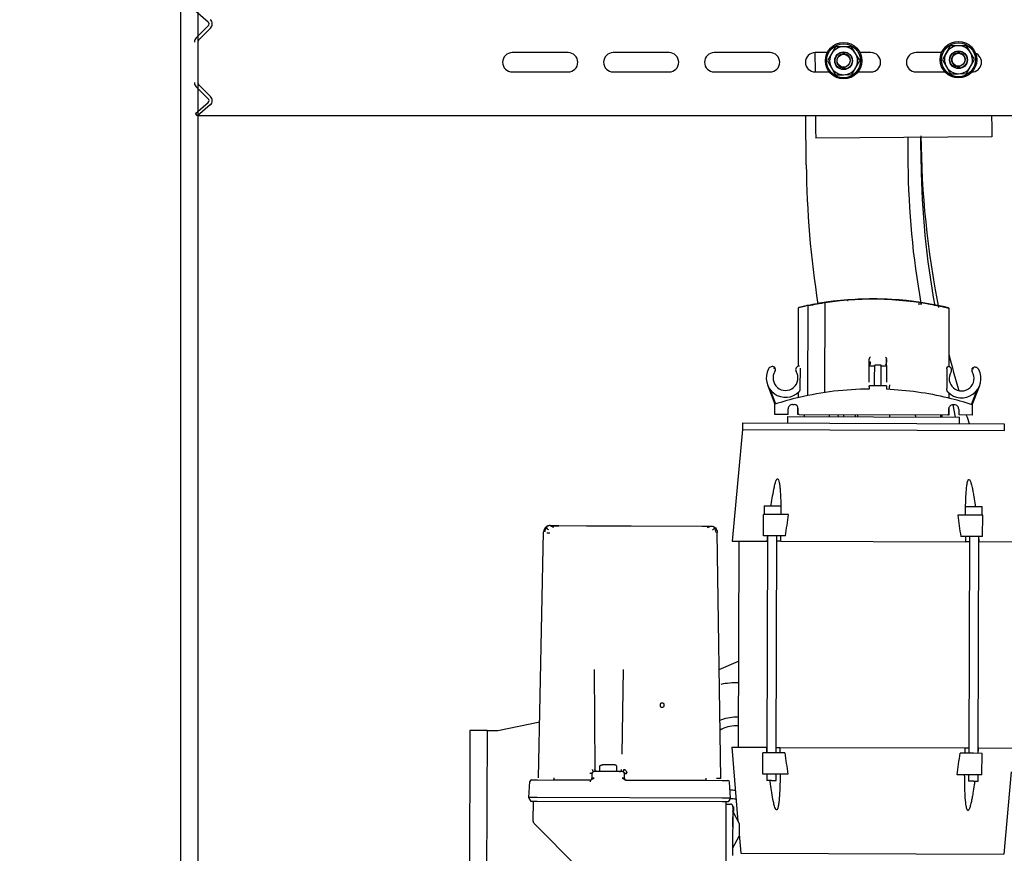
# Model space of a CAD drawing. Header units: centimetres. Extents: x 47725 to 65780, y 1899 to 12037.
# Tile 136 of 156: x 53605 to 53651, y 4549 to 4588. Entities that reach past the tile are written whole.
import ezdxf

# ---------------------------------------------------------------- set-up
doc = ezdxf.new("R2010")
doc.units = ezdxf.units.CM
doc.header["$LTSCALE"] = 0.02
for name, color, linetype in [('33 - linia 2', 3, 'Continuous'), ('A-PRZERÓJ', 7, 'Continuous'), ('CKDRZWI_', 7, 'Continuous'), ('CKWYMIAR', 3, 'Continuous')]:
    doc.layers.add(name, color=color, linetype=linetype)
doc.styles.get("Standard").update_dxf_attribs({"font": 'ic-simplex.shx', "width": 0.8})
doc.dimstyles.new('Kopia2 CADKON cm', dxfattribs={"dimscale": 5, "dimtxt": 3, "dimasz": 2.5, "dimexe": 1.8, "dimexo": 5, "dimgap": 0.6, "dimtad": 1, "dimrnd": 0.5, "dimtxsty": 'Standard', "dimblk1": 'OBLIQUE', "dimblk2": 'OBLIQUE', "dimsah": 1, "dimcen": 2.5, "dimadec": 1, "dimazin": 2, "dimtfac": 1, "dimtix": 1, "dimtmove": 2, "dimatfit": 3, "dimldrblk": 'OPEN30', "dimfxl": 2, "dimfxlon": 1, "dimtfill": 1, "dimtolj": 1, "dimarcsym": 0})

# ---------------------------------------------------------------- blocks, each defined once
blk = doc.blocks.new('A$7E8814B2933187')
at = {"color": 7, "linetype": 'Continuous'}
for p, q in [((734.17, -98.48), (735.3, -97.49)), ((734.17, -108.53), (734.17, -98.48)), ((739.27, -104.35), (734.17, -98.48)), ((735.3, -97.49), (740.4, -103.36)), ((742.16, -103.42), (747.76, -97.82)), ((748.82, -98.88), (743.22, -104.48)), ((768.58, -98.53), (749.67, -98.53)), ((775.03, -104.48), (769.43, -98.88)), ((770.49, -97.82), (776.09, -103.42)), ((777.85, -103.36), (782.95, -97.49)), ((734.17, -617), (734.17, -108.53)), ((447.87, -225.24), (366.87, -225)), ((447.84, -233.24), (447.87, -225.24)), ((447.84, -233.24), (366.84, -233)), ((447.84, -233.24), (447.83, -238.24)), ((447.83, -238.24), (451.86, -257.78)), ((754.62, -245), (754.62, -271)), ((763.62, -271), (763.62, -245)), ((404.45, -255.19), (383.8, -275.72)), ((414.78, -254.64), (405.86, -254.61)), ((414.52, -342.64), (414.77, -256.64)), ((414.77, -256.64), (414.78, -253.74)), ((414.78, -253.74), (416.53, -252.74)), ((416.27, -342.64), (416.52, -256.64)), ((416.52, -256.64), (416.53, -252.74)), ((416.53, -252.74), (424.02, -253.15)), ((424.77, -256.67), (424.7, -281.19)), ((424.78, -253.95), (424.77, -256.67)), ((425.75, -257.25), (540.32, -259.58)), ((424.7, -281.17), (424.75, -264.24)), ((543.26, -262.59), (543.24, -266.59)), ((543.24, -266.59), (543.21, -279.62)), ((543.21, -279.62), (543.14, -300.41)), ((425.7, -282.17), (427.7, -282.18)), ((427.93, -281.18), (428.14, -281.03)), ((428.66, -296.18), (428.69, -283.18)), ((476.21, -283.06), (429.68, -283.46)), ((428.69, -285.68), (430.99, -285.69)), ((431.77, -292.41), (431.78, -286.97)), ((754.62, -292), (754.62, -318)), ((763.62, -318), (763.62, -292)), ((425.65, -297.17), (427.65, -297.18)), ((428.66, -293.68), (430.96, -293.69)), ((476.17, -296.58), (436.74, -296.01)), ((424.65, -298.15), (424.52, -342.67)), ((424.54, -335.09), (424.65, -298.17)), ((543.14, -300.41), (543.05, -333.44)), ((543.05, -333.44), (543.04, -337.44)), ((425.52, -335.1), (424.54, -335.09)), ((754.62, -339), (754.62, -365)), ((763.62, -365), (763.62, -339)), ((414.51, -345.54), (414.52, -342.64)), ((416.26, -346.55), (416.27, -342.64)), ((424.52, -342.67), (424.51, -345.39)), ((425.5, -342.09), (540.08, -340.43)), ((476.27, -341.36), (480.13, -350.28)), ((385.01, -344.55), (414.51, -344.64)), ((391.01, -347.57), (389.51, -347.57)), ((412.51, -347.63), (391.01, -347.57)), ((393.21, -347.69), (398.5, -350.59)), ((412.51, -347.63), (402.78, -347.6)), ((410.01, -347.63), (404.5, -350.61)), ((440.01, -347.16), (405.47, -350.08)), ((410.01, -347.63), (410.21, -347.63)), ((410.21, -347.63), (410.2, -347.93)), ((410.8, -347.93), (410.2, -347.93)), ((410.8, -347.63), (410.8, -347.93)), ((411.06, -347.93), (410.8, -347.93)), ((411.06, -347.63), (411.06, -347.93)), ((412.2, -347.93), (411.06, -347.93)), ((412.21, -347.63), (412.2, -347.93)), ((412.21, -347.63), (412.51, -347.63)), ((413.51, -344.64), (413.51, -346.64)), ((416.26, -346.55), (414.51, -345.54)), ((416.26, -346.55), (423.75, -346.18)), ((440.01, -347.16), (439.96, -363.27)), ((536.01, -347.45), (535.96, -363.55)), ((587.99, -352.15), (536.01, -347.45)), ((390.59, -351.34), (390.24, -473.8)), ((399.43, -350.59), (390.59, -351.34)), ((404.5, -350.61), (398.5, -350.59)), ((536, -350.45), (440, -350.16)), ((587.99, -352.15), (587.63, -474.15)), ((591.09, -352.26), (587.99, -352.25)), ((591.09, -352.26), (590.74, -474.06)), ((427.45, -365.66), (427.46, -361.66)), ((427.46, -361.66), (437.46, -361.69)), ((437.45, -365.69), (437.46, -361.69)), ((538.45, -365.99), (538.46, -361.99)), ((538.46, -361.99), (548.46, -362.02)), ((548.45, -366.02), (548.46, -362.02)), ((424.45, -365.65), (424.46, -363.45)), ((424.45, -365.65), (424.45, -367.85)), ((427.46, -363.46), (424.46, -363.45)), ((427.43, -373.28), (427.45, -365.66)), ((437.43, -371.9), (437.45, -365.69)), ((538.46, -363.79), (437.46, -363.49)), ((439.96, -363.27), (439.96, -363.5)), ((535.96, -363.78), (535.96, -363.55)), ((538.43, -372.19), (538.45, -365.99)), ((548.43, -373.64), (548.45, -366.02)), ((552.46, -362.28), (548.46, -362.27)), ((552.46, -362.28), (552.44, -369.78)), ((608.88, -363.79), (599.82, -367.18)), ((606.53, -365.1), (599.94, -367.56)), ((424.45, -367.85), (427.45, -367.86)), ((437.45, -367.89), (538.45, -368.19)), ((439.94, -369.68), (439.69, -455.74)), ((439.95, -367.9), (439.94, -369.68)), ((535.94, -369.96), (535.69, -456.03)), ((535.94, -369.96), (535.95, -368.18)), ((595.03, -373.47), (595.05, -367.17)), ((595.05, -367.17), (599.82, -367.18)), ((599.82, -367.19), (599.82, -367.18)), ((616.96, -367.22), (617.02, -367.15)), ((594.03, -373.17), (591.03, -373.16)), ((594.03, -373.17), (593.91, -413.17)), ((595.03, -373.47), (597.73, -373.48)), ((599.72, -375.48), (599.72, -376.18)), ((595.02, -378.5), (594.81, -447.84)), ((595.02, -378.17), (595.02, -377.97)), ((595.02, -377.97), (598.59, -377.98)), ((595.02, -378.5), (595.02, -378.17)), ((595.02, -378.17), (597.72, -378.18)), ((602.88, -378.19), (605.31, -378.2)), ((607.41, -379.11), (616.58, -379.14)), ((617.51, -378.23), (644.72, -378.31)), ((594.51, -380.87), (594.01, -380.87)), ((594.51, -380.87), (595.01, -380.87)), ((603.87, -382.67), (645.62, -382.79)), ((711.3, -381.88), (734.17, -381.68)), ((724.16, -386.27), (723.75, -386.27)), ((724.46, -468.27), (723.75, -386.27)), ((727.14, -386.24), (724.16, -386.27)), ((729.33, -386.22), (727.14, -386.24)), ((732.31, -386.2), (729.33, -386.22)), ((732.43, -386.2), (732.31, -386.2)), ((733.42, -386.19), (732.43, -386.2)), ((734.17, -386.18), (733.42, -386.19)), ((763.62, -385.93), (754.62, -386)), ((754.62, -386), (754.62, -392.55)), ((763.62, -391.64), (763.62, -386)), ((593.97, -392.67), (594.47, -392.67)), ((594.47, -392.67), (594.97, -392.67)), ((605.27, -390.6), (647.07, -390.72)), ((756.55, -393.66), (753.32, -395.56)), ((759.78, -391.75), (756.55, -393.66)), ((763.05, -393.6), (759.78, -391.75)), ((766.32, -395.45), (763.05, -393.6)), ((593.96, -396.91), (594.96, -396.73)), ((753.32, -395.56), (753.35, -399.31)), ((766.35, -399.2), (766.32, -395.45)), ((594.45, -399.27), (593.95, -399.27)), ((594.95, -399.27), (594.45, -399.27)), ((648.15, -401.14), (648.17, -401.35)), ((753.35, -399.31), (753.38, -403.07)), ((753.38, -403.07), (756.65, -404.91)), ((763.15, -404.86), (766.38, -402.95)), ((766.38, -402.95), (766.35, -399.2)), ((594.44, -404.66), (593.94, -404.66)), ((594.94, -405.67), (593.94, -405.67)), ((594.94, -404.67), (594.44, -404.66)), ((754.62, -405.96), (754.62, -412)), ((756.65, -404.91), (759.92, -406.76)), ((759.92, -406.76), (763.15, -404.86)), ((763.62, -412), (763.62, -406.87)), ((607.92, -411.21), (606.91, -411.2)), ((607.92, -411.21), (608.42, -411.21)), ((608.4, -419.21), (608.42, -411.21)), ((610.08, -411.21), (611.92, -411.22)), ((611.92, -411.22), (617.72, -411.24)), ((617.72, -411.24), (617.86, -411.24)), ((617.72, -411.24), (617.72, -413.74)), ((617.86, -411.24), (619.5, -411.24)), ((618.17, -411.24), (620.34, -411.24)), ((618.72, -411.74), (619.5, -411.74)), ((619.5, -411.24), (620.34, -411.24)), ((619.5, -411.24), (619.5, -411.74)), ((620.34, -411.24), (620.73, -411.24)), ((648.88, -409.61), (648.88, -409.67)), ((593.91, -413.17), (593.8, -453.17)), ((608.4, -416.71), (611.9, -416.72)), ((608.41, -413.71), (611.91, -413.72)), ((611.9, -416.72), (617.71, -416.74)), ((611.91, -413.72), (617.72, -413.74)), ((617.71, -416.74), (617.7, -419.24)), ((617.71, -416.74), (617.95, -416.74)), ((617.72, -413.74), (617.96, -413.74)), ((617.95, -416.74), (617.96, -413.74)), ((594.89, -420.67), (593.89, -420.67)), ((607.9, -419.21), (606.78, -419.2)), ((608.4, -419.21), (607.9, -419.21)), ((611.9, -419.22), (610.09, -419.21)), ((617.7, -419.24), (611.9, -419.22)), ((617.84, -419.24), (617.7, -419.24)), ((617.84, -419.24), (619.46, -419.24)), ((620.32, -419.24), (619.46, -419.24)), ((619.46, -419.24), (620.32, -419.24)), ((620.32, -419.24), (620.72, -419.24)), ((724.12, -429.13), (711.71, -429.24)), ((594.36, -432.67), (593.86, -432.67)), ((594.36, -432.67), (594.86, -432.67)), ((646.65, -433.92), (646.65, -435.71)), ((711.76, -435.38), (724.18, -435.27)), ((754.62, -433), (754.62, -446.44)), ((763.62, -444.93), (763.62, -433)), ((593.82, -444.47), (594.32, -444.47)), ((594.32, -444.47), (594.82, -444.47)), ((594.82, -444.92), (593.82, -445.11)), ((594.81, -448.17), (594.81, -447.84)), ((594.81, -448.17), (594.81, -448.37)), ((597.51, -448.18), (594.81, -448.17)), ((594.81, -448.37), (598.38, -448.38)), ((605.1, -448.2), (602.67, -448.19)), ((616.38, -447.33), (607.21, -447.3)), ((644.51, -448.31), (617.31, -448.23)), ((757.02, -447.15), (753.78, -449.06)), ((753.78, -449.06), (753.82, -452.81)), ((760.25, -445.25), (757.02, -447.15)), ((763.52, -447.1), (760.25, -445.25)), ((766.78, -448.95), (763.52, -447.1)), ((766.82, -452.7), (766.78, -448.95)), ((427.18, -459.69), (427.2, -452.07)), ((437.18, -459.72), (437.19, -453.52)), ((538.18, -460.02), (538.19, -453.81)), ((548.18, -460.05), (548.2, -452.43)), ((590.8, -453.16), (593.8, -453.17)), ((593.8, -451.36), (599.5, -450.3)), ((594.78, -459.17), (594.8, -452.87)), ((597.5, -452.88), (594.8, -452.87)), ((599.5, -450.88), (599.51, -450.18)), ((753.82, -452.81), (753.85, -456.56)), ((766.85, -456.45), (766.82, -452.7)), ((424.18, -459.68), (424.18, -457.48)), ((427.18, -457.49), (424.18, -457.48)), ((538.18, -457.82), (437.18, -457.52)), ((439.69, -455.74), (439.68, -457.53)), ((535.68, -457.81), (535.69, -456.03)), ((552.19, -456.31), (552.17, -463.81)), ((753.85, -456.56), (757.12, -458.41)), ((757.12, -458.41), (760.38, -460.26)), ((760.38, -460.26), (763.62, -458.36)), ((763.62, -458.36), (766.85, -456.45)), ((424.18, -459.68), (424.17, -461.88)), ((424.17, -461.88), (427.17, -461.89)), ((427.16, -463.69), (427.18, -459.69)), ((437.16, -463.72), (437.18, -459.72)), ((437.17, -461.92), (538.17, -462.22)), ((439.67, -462.16), (439.62, -477.71)), ((439.67, -461.93), (439.67, -462.16)), ((535.62, -477.99), (535.67, -462.44)), ((535.67, -462.44), (535.67, -462.21)), ((538.16, -464.02), (538.18, -460.02)), ((548.16, -464.05), (548.18, -460.05)), ((599.55, -459.18), (594.78, -459.17)), ((599.55, -459.18), (599.55, -459.17)), ((599.55, -459.18), (608.59, -462.63)), ((599.67, -458.8), (606.25, -461.31)), ((616.75, -459.32), (616.69, -459.25)), ((427.16, -463.69), (437.16, -463.72)), ((538.16, -464.02), (548.16, -464.05)), ((548.17, -463.8), (552.17, -463.81)), ((724.88, -468.27), (724.46, -468.27)), ((727.86, -468.24), (724.88, -468.27)), ((730.05, -468.22), (727.86, -468.24)), ((733.02, -468.2), (730.05, -468.22)), ((733.15, -468.19), (733.02, -468.2)), ((734.14, -468.19), (733.15, -468.19)), ((734.17, -468.19), (734.14, -468.19)), ((428.62, -477.27), (390.24, -473.8)), ((590.74, -474.06), (587.64, -474.05))]:
    blk.add_line(p, q, dxfattribs=at)
for centre, radius in [((759.85, -399.26), 8.5), ((759.85, -399.26), 7.9), ((759.85, -399.26), 4.15), ((759.85, -399.26), 4), ((759.85, -399.26), 3), ((760.32, -452.76), 8.5), ((760.32, -452.76), 7.9), ((760.32, -452.76), 4.15), ((760.32, -452.76), 4), ((760.32, -452.76), 3)]:
    blk.add_circle(centre, radius, dxfattribs=at)
for centre, radius, start, end in [((749.67, -99.73), 2.7, 90, 135), ((749.67, -99.73), 1.2, 90, 135), ((768.58, -99.73), 2.7, 45, 90), ((768.58, -99.73), 1.2, 45, 90), ((741.31, -102.57), 2.7, 221, 315), ((741.31, -102.57), 1.2, 221, 315), ((776.94, -102.57), 2.7, 225, 319), ((776.94, -102.57), 1.2, 225, 319), ((759.12, -245), 4.5, 0, 180), ((405.86, -256.61), 2, 89.8318, 134.8318), ((423.98, -253.95), 0.8, 359.8315, 86.8318), ((295.61, -262.8), 244.19, 0.0748, 0.4184), ((540.26, -263.25), 3.14, 46.9968, 89.4457), ((422.37, -1123.72), 859.47, 89.77588, 89.84138), ((759.12, -271), 4.5, 180, 0), ((425.7, -281.17), 1, 224.8213, 269.8318), ((414.05, -281.4), 13.67, 356.7361, 0.928), ((427.69, -283.18), 1, 359.8318, 89.8318), ((759.12, -292), 4.5, 0, 180), ((425.65, -298.17), 1, 89.832, 179.8325), ((427.66, -296.18), 1, 269.8318, 359.8318), ((413.34, -297.89), 14.33, 358.8325, 2.831), ((429.64, -294.92), 0.983, 180.82, 269.927), ((431.51, -293.35), 6.04, 233.0496, 235.5011), ((459.6, -314.77), 1, 359.8318, 179.8318), ((459.6, -314.77), 1, 359.8318, 179.8318), ((459.6, -314.77), 1, 179.8318, 359.8318), ((459.6, -314.77), 1, 179.8318, 359.8318), ((759.12, -318), 4.5, 180, 0), ((759.12, -339), 4.5, 0, 180), ((540.04, -336.76), 3.14, 270.2162, 312.6657), ((435, -349.2), 15, 0, 29.8482), ((435, -349.2), 19, 0, 23.7229), ((435, -349.2), 35, 358.2769, 11.6664), ((393.41, -347.34), 0.4, 216.2471, 241.2214), ((412.51, -346.63), 1, 269.8318, 359.8318), ((412.51, -346.63), 1, 269.8313, 336.2539), ((435, -349.2), 19, 171.8761, 179.9812), ((435, -349.2), 15, 169.0623, 178.6833), ((423.71, -345.38), 0.8, 272.8318, 359.8318), ((435, -349.2), 15, 356.2017, 0), ((435, -349.2), 19, 356.9666, 0), ((503.27, -1017.63), 657.42, 95.52612, 95.72656), ((468.81, -1017.53), 657.42, 83.93708, 84.13756), ((612.03, -372.22), 9, 61.7472, 225.56), ((612.03, -372.22), 5.8, 57.8318, 301.8318), ((615.35, -366.05), 2, 326.8597, 61.7472), ((602.85, -384.19), 22.17, 50.2594, 52.0823), ((626, -358.21), 12.76, 221.7292, 224.8975), ((759.12, -365), 4.5, 180, 0), ((430.69, 217.77), 587.53, 270.65852, 270.90235), ((548.64, 217.42), 587.53, 268.76132, 269.00516), ((456.82, -412.79), 150.1, 13.1959, 17.685), ((615.97, -365.95), 1.6, 237.8318, 307.9039), ((597.72, -375.48), 2, 359.828, 89.8357), ((597.72, -376.18), 2, 269.8318, 359.8318), ((456.91, -412.76), 150, 0.5958, 13.1943), ((607.36, -376.03), 3.08, 238.102, 270.8936), ((615.94, -378.51), 1.6, 353.7769, 121.8318), ((644.72, -378.51), 0.2, 13.2649, 89.8319), ((484.87, -414.1), 163.81, 11.6397, 12.6187), ((498.92, -412.89), 150, 12.2454, 13.2649), ((498.98, -412.87), 149.93, 11.6527, 12.2455), ((645.62, -382.59), 0.206, 269.8306, 284.5997), ((511.75, -411.79), 136.97, 8.6988, 12.2203), ((498.92, -412.89), 150, 8.2963, 11.6529), ((715.09, -816.36), 434.5, 90.5, 99.0869), ((759.12, -386), 4.5, 0, 180), ((498.33, -412.89), 150.38, 347.4425, 8.4746), ((498.91, -412.89), 150, 347.4183, 8.4026), ((647.07, -391.23), 0.502, 87.4156, 89.8291), ((759.85, -399.26), 6.5, 120.5, 180.5), ((759.85, -399.26), 6.5, 60.5, 120.5), ((759.85, -399.26), 6.5, 0.5, 60.5), ((759.85, -399.26), 3.24, 255, 195), ((648.38, -402.83), 0.2, 273.8805, 3.7836), ((759.85, -399.26), 6.5, 180.5, 240.5), ((759.85, -399.26), 6.5, 300.5, 0.5), ((501.14, -412.9), 147.72, 359.8344, 3.0616), ((501.12, -412.9), 147.74, 359.8346, 3.0614), ((759.85, -399.26), 6.5, 240.5, 300.5), ((759.12, -412), 4.5, 180, 0), ((501.12, -412.89), 147.74, 356.6023, 359.8291), ((456.91, -412.76), 150, 346.4694, 357.5393), ((606.84, -428.13), 7.7, 74.5657, 89.632), ((620.94, -403.13), 16.09, 268.4448, 270.1239), ((648.31, -423.83), 0.2, 355.8125, 85.8502), ((715.09, -816.36), 387.14, 90.5, 100.1523), ((759.12, -433), 4.5, 0, 180), ((728.71, -869.75), 434.5, 90.5, 101.1165), ((489.8, -409.03), 159.48, 347.7486, 350.7794), ((715.09, -816.36), 381, 90.5, 100.5), ((532.92, -418.86), 115.32, 347.9789, 352.1712), ((647.17, -434.37), 0.2, 269.832, 351.7555), ((597.51, -450.18), 2, 359.8318, 89.8318), ((456.81, -412.73), 150.11, 341.9788, 346.4677), ((611.79, -454.22), 9, 134.1036, 297.9165), ((611.79, -454.22), 5.8, 57.8273, 301.8318), ((728.71, -869.75), 434.5, 104.0529, 106.3835), ((615.73, -447.95), 1.6, 237.8485, 5.8868), ((644.51, -448.11), 0.2, 269.8316, 346.3981), ((498.92, -412.89), 150, 346.3987, 347.4183), ((760.32, -452.76), 6.5, 120.5, 180.5), ((760.32, -452.76), 6.5, 60.5, 120.5), ((760.32, -452.76), 6.5, 0.5, 60.5), ((597.5, -450.88), 2, 269.8304, 359.8333), ((760.32, -452.76), 6.5, 180.5, 240.5), ((760.32, -452.76), 3.24, 255, 195), ((760.32, -452.76), 6.5, 300.5, 0.5), ((426.99, -1043.13), 587.52, 88.76132, 89.00516), ((544.94, -1043.48), 587.52, 90.65852, 90.90235), ((728.71, -869.75), 434.5, 107.9515, 108.5074), ((760.32, -452.76), 6.5, 240.5, 300.5), ((506.82, 191.82), 657.42, 263.93708, 264.13756), ((472.36, 191.93), 657.42, 275.52612, 275.72656), ((615.7, -460.51), 1.6, 51.7598, 121.8318), ((615.07, -460.4), 2, 297.9165, 32.8038), ((625.67, -468.3), 12.75, 134.7667, 137.9376), ((602.61, -442.11), 22.28, 307.5871, 309.4012), ((759.12, -459), 4.5, 180, 339.9714)]:
    blk.add_arc(centre, radius, start, end, dxfattribs=at)
for points, weights in [([(543.26, -262.59), (543.26, -260.86), (542.05, -259.62), (540.32, -259.58)], [1.16736616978, 0.944209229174, 0.944211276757, 1.16737231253]), ([(424.7, -281.19), (424.7, -281.19), (424.39, -281.19), (423.94, -281.19)], [1.15916906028, 0.946941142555, 0.946943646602, 1.15917657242]), ([(428.69, -284.42), (428.69, -283.87), (429.1, -283.47), (429.68, -283.46)], [1.16781294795, 0.944063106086, 0.944062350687, 1.16781068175]), ([(430.99, -285.69), (431.46, -285.69), (431.79, -286.22), (431.78, -286.97)], [1.14049557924, 0.917799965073, 0.917799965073, 1.14049557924]), ([(430.96, -293.69), (431.43, -293.69), (431.77, -293.16), (431.77, -292.41)], [1.14049557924, 0.917799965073, 0.917799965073, 1.14049557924]), ([(428.66, -296.37), (428.65, -296.72), (429.06, -296.97), (429.63, -296.98)], [1.16530822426, 0.9440706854, 0.944900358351, 1.16779724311])]:
    blk.add_rational_spline(points, weights, degree=3, dxfattribs=at)
for points, knots in [([(543.05, -261.5), (542.96, -261.32), (542.8, -261), (542.4, -260.88), (541.92, -261.12), (541.59, -261.54), (541.4, -261.8)], [0, 0, 0, 0, 0.227079, 0.471717, 0.730703, 1, 1, 1, 1]), ([(542.39, -264.26), (542.54, -263.95), (542.78, -263.45), (543.06, -262.96), (543.23, -262.78), (543.25, -262.87), (543.25, -262.92)], [0, 0, 0, 0, 0.28263, 0.544845, 0.784264, 1, 1, 1, 1]), ([(543.04, -266.64), (543.04, -266.27), (543.04, -265.64), (543.04, -264.65), (543.04, -263.74), (543.05, -263.26), (543.05, -262.99)], [0, 0, 0, 0, 0.249906, 0.499836, 0.749862, 1, 1, 1, 1]), ([(424.7, -281.19), (424.7, -281.22), (424.7, -281.29), (424.72, -281.39), (424.74, -281.5), (424.78, -281.62), (424.87, -281.79), (425, -281.99), (425.17, -282.19), (425.32, -282.4), (425.42, -282.59), (425.5, -282.76), (425.55, -282.89), (425.59, -283.03), (425.63, -283.12), (425.64, -283.17)], [0, 0, 0, 0, 0.043112, 0.084975, 0.125211, 0.189793, 0.250297, 0.375138, 0.500002, 0.624879, 0.749744, 0.809889, 0.874841, 0.932575, 1, 1, 1, 1]), ([(425.64, -283.17), (425.64, -283.17), (425.64, -283.06), (425.65, -282.84), (425.65, -282.56), (425.67, -282.34), (425.68, -282.2), (425.69, -282.17), (425.7, -282.17)], [0, 0, 0, 0, 0.010015, 0.209527, 0.40884, 0.60841, 0.807949, 1, 1, 1, 1]), ([(427.93, -281.18), (427.93, -281.2), (427.93, -281.25), (427.93, -281.31), (427.93, -281.36), (427.94, -281.41), (427.94, -281.47), (427.94, -281.54), (427.95, -281.63), (427.96, -281.72), (427.97, -281.8), (427.99, -281.88), (428.02, -281.97), (428.06, -282.07), (428.15, -282.18), (428.34, -282.33), (428.55, -282.54), (428.67, -282.78), (428.69, -282.92), (428.7, -282.99)], [0, 0, 0, 0, 0.031362, 0.062741, 0.078431, 0.094118, 0.125479, 0.156853, 0.188224, 0.250925, 0.282293, 0.31366, 0.376354, 0.439047, 0.501668, 0.601074, 0.749938, 0.874876, 1, 1, 1, 1]), ([(428.7, -282.99), (428.7, -282.92), (428.72, -282.84), (428.81, -282.69), (428.89, -282.62), (429.08, -282.5), (429.2, -282.46), (429.44, -282.4), (429.56, -282.39), (429.68, -282.38)], [0, 0, 0, 0, 0.25, 0.25, 0.5, 0.5, 0.75, 0.75, 1, 1, 1, 1]), ([(425.6, -296.17), (425.6, -296.2), (425.58, -296.24), (425.55, -296.32), (425.52, -296.42), (425.47, -296.56), (425.38, -296.75), (425.28, -296.95), (425.13, -297.15), (424.96, -297.35), (424.82, -297.54), (424.74, -297.72), (424.69, -297.85), (424.66, -298), (424.65, -298.1), (424.65, -298.15)], [0, 0, 0, 0, 0.032156, 0.065494, 0.10005, 0.175043, 0.250044, 0.383076, 0.499943, 0.624915, 0.749801, 0.810371, 0.874867, 0.93565, 1, 1, 1, 1]), ([(425.65, -297.17), (425.65, -297.17), (425.65, -297.17), (425.64, -297.13), (425.62, -296.98), (425.61, -296.76), (425.6, -296.48), (425.6, -296.27), (425.6, -296.17)], [0, 0, 0, 0, 0.010597, 0.210763, 0.410461, 0.610003, 0.809088, 1, 1, 1, 1]), ([(428.66, -296.37), (428.65, -296.44), (428.63, -296.58), (428.5, -296.82), (428.3, -297.03), (428.1, -297.18), (428.02, -297.29), (427.97, -297.39), (427.94, -297.49), (427.92, -297.59), (427.91, -297.68), (427.9, -297.75), (427.9, -297.82), (427.89, -297.89), (427.89, -297.96), (427.88, -298.03), (427.88, -298.1), (427.88, -298.15), (427.88, -298.18)], [0, 0, 0, 0, 0.129652, 0.25002, 0.391979, 0.498305, 0.560914, 0.623603, 0.6863, 0.748995, 0.780363, 0.811729, 0.843109, 0.874465, 0.905836, 0.93723, 0.96863, 1, 1, 1, 1]), ([(429.63, -296.98), (429.63, -297.06), (429.61, -297.22), (429.47, -297.53), (429.15, -297.88), (428.73, -298.12), (428.41, -298.23), (428.25, -298.28), (428.16, -298.3), (428.11, -298.32), (428.09, -298.33)], [0, 0, 0, 0, 0.124166, 0.250513, 0.499707, 0.749564, 0.874844, 0.937509, 0.968842, 1, 1, 1, 1]), ([(542.83, -337.05), (542.83, -336.77), (542.83, -336.3), (542.84, -335.38), (542.84, -334.39), (542.84, -333.76), (542.84, -333.39)], [0, 0, 0, 0, 0.250143, 0.500169, 0.750116, 1, 1, 1, 1]), ([(543.04, -337.44), (543.03, -337.83), (542.96, -338.22), (542.66, -338.93), (542.44, -339.26), (541.9, -339.82), (541.57, -340.04), (540.85, -340.34), (540.47, -340.43), (540.08, -340.43)], [0, 0, 0, 0, 0.25, 0.25, 0.5, 0.5, 0.75, 0.75, 1, 1, 1, 1]), ([(541.17, -338.23), (541.37, -338.48), (541.69, -338.9), (542.17, -339.15), (542.57, -339.03), (542.74, -338.72), (542.83, -338.53)], [0, 0, 0, 0, 0.269292, 0.528279, 0.772903, 1, 1, 1, 1]), ([(543, -337.2), (543, -337.2), (542.96, -337.2), (542.84, -337.07), (542.57, -336.58), (542.33, -336.08), (542.18, -335.77)], [0.1999975, 0.1999975, 0.1999975, 0.1999975, 0.2157406, 0.4551576, 0.7173729, 1, 1, 1, 1]), ([(425.5, -342.09), (425.5, -342.09), (425.5, -342), (425.5, -341.51), (425.5, -340.79), (425.5, -340.24), (425.5, -340.04)], [0, 0, 0, 0, 0.1240294, 0.2750185, 0.42586, 0.500001, 0.500001, 0.500001, 0.500001]), ([(427.44, -369.73), (425.89, -369.7), (423.01, -369.66), (419.37, -369.52), (416.63, -369.35), (414.83, -369.19), (413.49, -369.02), (412.55, -368.87), (411.8, -368.7), (411.27, -368.52), (410.91, -368.33), (410.79, -368.13), (410.82, -367.98), (410.9, -367.86), (411.11, -367.68), (411.65, -367.41), (412.83, -367.01), (415.28, -366.42), (418.73, -365.81), (422.03, -365.32), (423.9, -365.07), (424.45, -365)], [0, 0, 0, 0, 0.1348841, 0.2500468, 0.3178791, 0.3750673, 0.4091066, 0.4375747, 0.4604575, 0.4779356, 0.4905943, 0.4999692, 0.503713, 0.5078152, 0.51564, 0.5312452, 0.5624714, 0.6249552, 0.7499532, 0.8651124, 0.9128695, 0.9128695, 0.9128695, 0.9128695]), ([(552.46, -365.51), (552.67, -365.54), (554.21, -365.76), (557.18, -366.22), (560.62, -366.85), (563.07, -367.45), (564.25, -367.85), (564.78, -368.13), (564.99, -368.31), (565.07, -368.44), (565.12, -368.68), (564.48, -369.09), (563.54, -369.27), (562.39, -369.46), (561.05, -369.62), (559.25, -369.77), (556.51, -369.92), (552.87, -370.04), (549.99, -370.07), (548.44, -370.08)], [0.1162639, 0.1162639, 0.1162639, 0.1162639, 0.1349743, 0.2502163, 0.3752991, 0.4378252, 0.4690726, 0.4846884, 0.4925185, 0.4966222, 0.5003698, 0.5218272, 0.5621286, 0.5906126, 0.6246784, 0.6819, 0.7497836, 0.8650197, 1, 1, 1, 1]), ([(437.43, -371.9), (435.76, -372.13), (432.42, -372.59), (429.09, -373.05), (427.43, -373.28)], [0, 0, 0, 0, 0.502729, 1, 1, 1, 1]), ([(538.43, -372.19), (540.11, -372.43), (543.44, -372.91), (546.77, -373.4), (548.43, -373.64)], [0, 0, 0, 0, 0.502729, 1, 1, 1, 1]), ([(645.82, -382.59), (645.82, -382.6), (645.83, -382.61), (645.82, -382.65), (645.81, -382.69), (645.78, -382.72), (645.75, -382.75), (645.72, -382.77), (645.69, -382.78), (645.67, -382.79)], [0, 0, 0, 0, 0.107741, 0.250013, 0.499553, 0.635823, 0.749635, 0.88205, 1, 1, 1, 1]), ([(647.09, -390.72), (647.1, -390.72), (647.12, -390.73), (647.15, -390.74), (647.18, -390.75), (647.21, -390.78), (647.25, -390.82), (647.28, -390.88), (647.3, -390.93), (647.3, -390.96), (647.3, -390.97)], [0, 0, 0, 0, 0.076521, 0.15976, 0.250661, 0.364876, 0.500615, 0.7501, 0.897742, 1, 1, 1, 1]), ([(618.72, -411.74), (618.69, -411.72), (618.63, -411.67), (618.55, -411.62), (618.43, -411.53), (618.29, -411.43), (618.14, -411.34), (618.03, -411.29), (617.94, -411.25), (617.88, -411.24), (617.86, -411.24)], [0, 0, 0, 0, 0.10237, 0.185781, 0.250233, 0.499908, 0.632096, 0.749977, 0.881421, 1, 1, 1, 1]), ([(620.73, -411.24), (620.78, -411.24), (620.88, -411.25), (621.02, -411.29), (621.17, -411.34), (621.3, -411.4), (621.43, -411.47), (621.56, -411.55), (621.69, -411.64), (621.79, -411.71), (621.83, -411.74)], [0, 0, 0, 0, 0.122004, 0.245084, 0.367127, 0.486166, 0.602788, 0.722721, 0.852848, 1, 1, 1, 1]), ([(617.84, -419.24), (617.86, -419.24), (617.9, -419.23), (617.99, -419.19), (618.1, -419.14), (618.23, -419.06), (618.37, -418.97), (618.53, -418.86), (618.64, -418.78), (618.7, -418.74)], [0, 0, 0, 0, 0.105072, 0.2216, 0.351725, 0.495256, 0.650866, 0.818132, 1, 1, 1, 1]), ([(621.81, -418.77), (621.75, -418.82), (621.62, -418.91), (621.43, -419.03), (621.24, -419.12), (621.06, -419.19), (620.89, -419.24), (620.77, -419.24), (620.72, -419.24)], [0, 0, 0, 0, 0.197905, 0.384215, 0.557907, 0.719754, 0.867745, 1, 1, 1, 1]), ([(605.53, -447.76), (605.54, -447.74), (605.57, -447.72), (605.62, -447.68), (605.69, -447.65), (605.76, -447.61), (605.87, -447.56), (606.04, -447.49), (606.26, -447.43), (606.49, -447.38), (606.72, -447.33), (606.96, -447.31), (607.13, -447.3), (607.21, -447.3)], [0, 0, 0, 0, 0.044899, 0.091915, 0.141533, 0.194166, 0.250159, 0.371113, 0.50006, 0.624579, 0.750003, 0.878319, 1, 1, 1, 1]), ([(616.38, -447.33), (616.44, -447.33), (616.57, -447.34), (616.75, -447.37), (616.91, -447.42), (617.05, -447.49), (617.17, -447.56), (617.25, -447.64), (617.31, -447.72), (617.32, -447.77), (617.32, -447.79)], [0, 0, 0, 0, 0.138131, 0.271999, 0.401721, 0.528905, 0.653034, 0.77276, 0.88886, 1, 1, 1, 1]), ([(644.51, -448.31), (644.51, -448.31), (644.51, -448.31), (644.54, -448.21), (644.61, -447.89), (644.68, -447.57), (644.77, -447.16), (644.86, -446.78), (644.93, -446.44), (644.99, -446.19), (645.05, -445.9), (645.09, -445.69), (645.12, -445.58)], [0, 0, 0, 0, 0.000007, 0.249327, 0.371973, 0.499486, 0.619943, 0.74965, 0.805228, 0.865477, 0.930401, 1, 1, 1, 1]), ([(427.2, -452.07), (428.86, -452.31), (432.19, -452.8), (435.52, -453.28), (437.19, -453.52)], [0, 0, 0, 0, 0.497262, 1, 1, 1, 1]), ([(548.2, -452.43), (546.54, -452.66), (543.21, -453.12), (539.87, -453.58), (538.19, -453.81)], [0, 0, 0, 0, 0.497262, 1, 1, 1, 1]), ([(424.17, -460.34), (423.62, -460.26), (421.75, -460), (419.11, -459.59), (416.37, -459.11), (414.57, -458.74), (413.23, -458.42), (412.28, -458.16), (411.54, -457.91), (411, -457.67), (410.65, -457.44), (410.53, -457.22), (410.56, -457.08), (410.64, -456.97), (410.85, -456.81), (411.39, -456.6), (412.56, -456.33), (415.01, -456.02), (418.46, -455.81), (422.76, -455.67), (425.64, -455.64), (427.19, -455.63)], [0.0871321, 0.0871321, 0.0871321, 0.0871321, 0.1348842, 0.250047, 0.3178793, 0.3750676, 0.4091066, 0.4375751, 0.4604581, 0.4779362, 0.4905944, 0.499969, 0.5037167, 0.5078139, 0.5156398, 0.5312449, 0.5624711, 0.6249549, 0.749953, 0.8651124, 1, 1, 1, 1]), ([(548.19, -455.98), (549.74, -456.01), (552.61, -456.05), (556.91, -456.22), (560.36, -456.45), (562.81, -456.77), (563.98, -457.04), (564.52, -457.26), (564.73, -457.42), (564.81, -457.53), (564.86, -457.77), (564.22, -458.25), (563.27, -458.54), (562.13, -458.86), (560.79, -459.17), (558.99, -459.53), (556.25, -460), (553.93, -460.34), (552.4, -460.55), (552.18, -460.58)], [0, 0, 0, 0, 0.1349744, 0.2502166, 0.3752995, 0.4378256, 0.469073, 0.4846887, 0.4925198, 0.4966186, 0.5003701, 0.5218265, 0.5621282, 0.5906125, 0.6246781, 0.6818998, 0.7497834, 0.8650196, 0.8837348, 0.8837348, 0.8837348, 0.8837348])]:
    blk.add_open_spline(points, degree=3, knots=knots, dxfattribs=at)
for points in [[(428.69, -283.18), (428.69, -283.18), (428.69, -283.11), (428.7, -282.99)], [(428.66, -296.37), (428.66, -296.25), (428.66, -296.18), (428.66, -296.18)]]:
    blk.add_open_spline(points, degree=3, dxfattribs=at)
blk = doc.blocks.new('_OBLIQUE')
at = {"color": 0, "linetype": 'ByBlock'}
blk.add_line((-0.5, -0.5), (0.5, 0.5), dxfattribs=at)
blk = doc.blocks.new('*D1554')
at = {"layer": 'CKWYMIAR', "color": 0, "lineweight": -2}
for p, q in [((53414.593, 4391.318), (53414.593, 4372.318)), ((54022.23, 4391.318), (54022.23, 4372.318)), ((53414.593, 4381.318), (54022.23, 4381.318))]:
    blk.add_line(p, q, dxfattribs=at)
at = {"layer": 'CKWYMIAR', "color": 0, "lineweight": -2, "xscale": 12.5, "yscale": 12.5, "zscale": 12.5, "rotation": 180}
blk.add_blockref('_OBLIQUE', (53414.593, 4381.318), dxfattribs=at)
at = {"layer": 'CKWYMIAR', "color": 0, "lineweight": -2, "xscale": 12.5, "yscale": 12.5, "zscale": 12.5}
blk.add_blockref('_OBLIQUE', (54022.23, 4381.318), dxfattribs=at)
at = {"layer": 'CKWYMIAR', "color": 0, "lineweight": -3, "insert": (53718.411, 4372.318), "char_height": 10, "attachment_point": 5, "rotation": 180, "bg_fill": 3, "box_fill_scale": 1.1, "bg_fill_color": 256, "bg_fill_true_color": 13158600, "bg_fill_transparency": 0}
blk.add_mtext('\\A1;607,5', dxfattribs=at)
blk = doc.blocks.new('_Open30')
at = {"color": 0, "linetype": 'ByBlock', "lineweight": -2}
for p, q in [((-1, 0.2679), (0, 0)), ((0, 0), (-1, -0.2679)), ((0, 0), (-1, 0))]:
    blk.add_line(p, q, dxfattribs=at)
blk = doc.blocks.new('A$7E8B4D2534295')
at = {"layer": '33 - linia 2'}
for points in [[(-12, -1922.78), (-6310, -1922.78), (-6310, -1808.78), (-12, -1808.78)], [(-6310, -1914.83), (-12, -1914.83)]]:
    blk.add_lwpolyline(points, dxfattribs=at)

msp = doc.modelspace()

# ---------------------------------------------------------------- block references
at = {"layer": 'CKDRZWI_', "xscale": 0.1, "yscale": 0.1, "zscale": 0.1, "rotation": 90}
msp.add_blockref('A$7E8814B2933187', (53603.23, 4509.604), dxfattribs=at)

# ---------------------------------------------------------------- next in the draw order: dimensions: what is measured, and where the dimension line sits
at = {"layer": 'CKWYMIAR', "lineweight": -3}
dim = msp.add_linear_dim(base=(54022.23, 4381.318), p1=(53414.593, 5145.604), p2=(54022.23, 5214.574), dimstyle='Kopia2 CADKON cm', override={"dimtxt": 2, "dimtoh": 1}, dxfattribs=at)
dim.commit()
dim.dimension.update_dxf_attribs({"geometry": '*D1554', "text_midpoint": (53718.411, 4372.318), "dimtype": 160, "text_rotation": 180})

# ---------------------------------------------------------------- next in the draw order: block references
at = {"layer": 'A-PRZERÓJ', "xscale": 0.1, "yscale": 0.1, "zscale": 0.1, "rotation": 90}
msp.add_blockref('A$7E8B4D2534295', (53420.805, 5145.604), dxfattribs=at)

doc.saveas('drawing.dxf')
